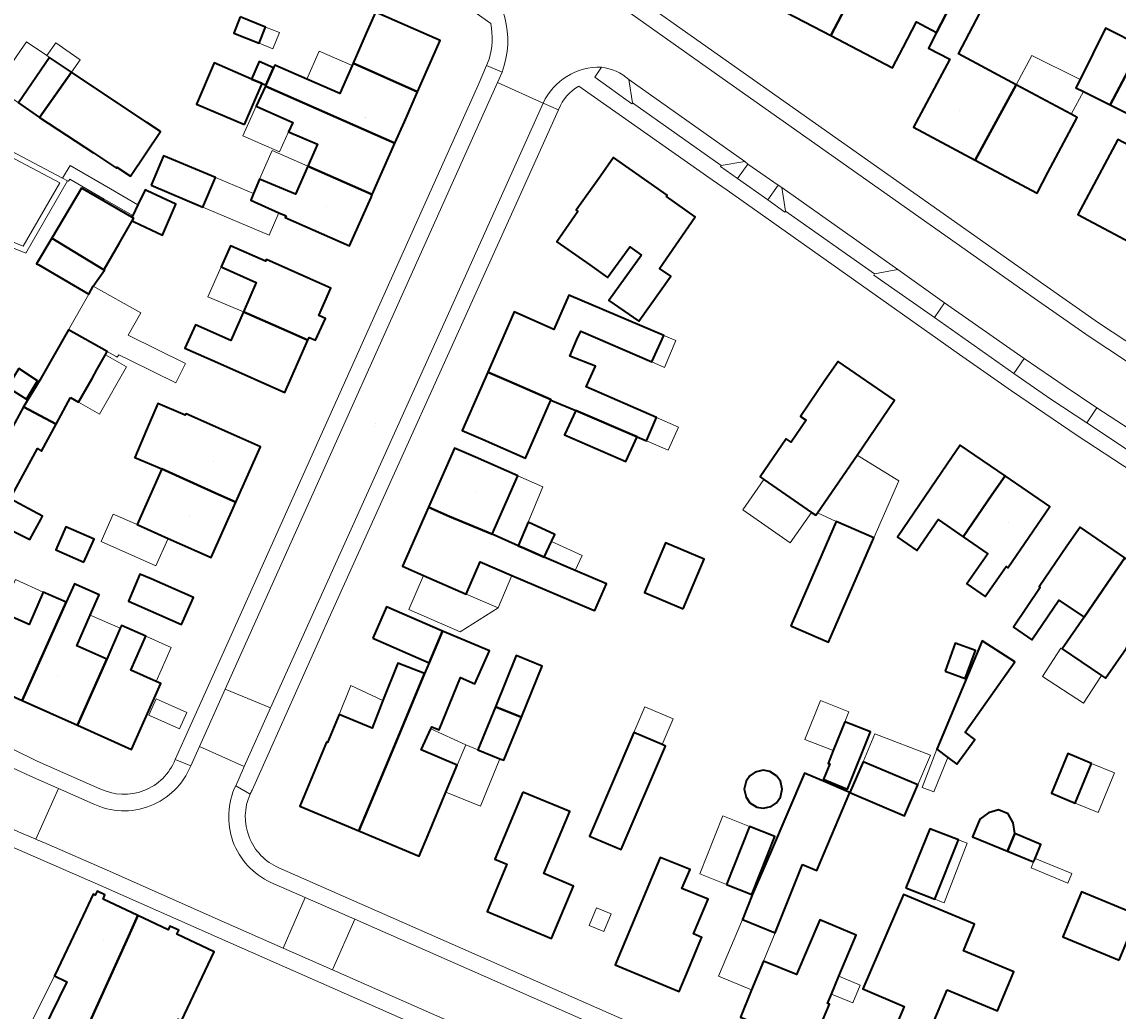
# Model space of a CAD drawing. Header units: metres. Extents: x 200176 to 205485, y 394066 to 399855.
# Tile 111 of 230: x 203651 to 203769, y 396590 to 396697. Entities that reach past the tile are written whole.
import ezdxf
from ezdxf.enums import TextEntityAlignment as Align

# ---------------------------------------------------------------- set-up
doc = ezdxf.new("R2010")
doc.units = ezdxf.units.M
for name, color, linetype, lineweight in [('B-WE-GR-BEPLANTING_CULTUUR_HEESTERS-GV', 90, 'Continuous', 18), ('B-WE-OG-BEBOUWING-GV', 7, 'Continuous', 35), ('B-WE-OG-BEBOUWING-T18', 10, 'Continuous', 18), ('B-WE-OG-BEBOUWING_BASSIN-GV', 7, 'Continuous', 35), ('B-WE-OG-BEBOUWING_LUIFEL-GV', 7, 'Continuous', 18), ('B-WE-OG-TERREIN_ERF-GV', 7, 'Continuous', 18), ('B-WE-OG-TOPOGRAFIE-T18', 10, 'Continuous', 18), ('B-WE-VH-VERHARDING_ASFALT-GV', 252, 'Continuous', 18), ('B-WE-VH-VERHARDING_BETONSTRAATSTEEN-GV', 252, 'Continuous', 18), ('B-WE-VH-VERHARDING_STRAATBAKSTEEN-GV', 252, 'Continuous', 18), ('B-WE-VH-VERHARDING_TEGEL-GV', 252, 'Continuous', 18)]:
    doc.layers.add(name, color=color, linetype=linetype, lineweight=lineweight)
doc.styles.add('NLCS-ISO-M20-T18', font='NLCS-ISO.ttf', dxfattribs={"height": 0.036})

msp = doc.modelspace()

# ---------------------------------------------------------------- linework, layer by layer
at = {"layer": 'B-WE-GR-BEPLANTING_CULTUUR_HEESTERS-GV', "flags": 128}
for points in [[(203713.382, 396692.177), (203712.654, 396691.087), (203716.663, 396688.191), (203716.738, 396688.312)], [(203716.738, 396688.312), (203716.351, 396690.839)]]:
    msp.add_lwpolyline(points, dxfattribs=at)
at = {"layer": 'B-WE-GR-BEPLANTING_CULTUUR_HEESTERS-GV'}
msp.add_lwpolyline([(203716.351, 396690.839, 0.1427991), (203713.382, 396692.177)], format="xyb", dxfattribs=at)
at = {"layer": 'B-WE-GR-BEPLANTING_CULTUUR_HEESTERS-GV', "flags": 128}
for points in [[(203728.106, 396680.11), (203729.233, 396681.659), (203728.93, 396681.935), (203726.333, 396681.512), (203726.287, 396681.406)], [(203732.54, 396679.367), (203731.424, 396677.777), (203733.255, 396676.46), (203733.318, 396676.579), (203732.906, 396679.13)], [(203749.462, 396665.059), (203750.556, 396666.632), (203745.487, 396670.254), (203742.953, 396669.781), (203742.877, 396669.64)], [(203758.041, 396658.972), (203762.077, 396656.198), (203765.96, 396653.624), (203767.036, 396655.256), (203763.608, 396657.568), (203759.184, 396660.609)]]:
    msp.add_lwpolyline(points, close=True, dxfattribs=at)
at = {"layer": 'B-WE-OG-BEBOUWING-GV', "flags": 128}
for points in [[(203738.217, 396695.585), (203739.394, 396697.792), (203742.594, 396703.794), (203737.169, 396706.633), (203742.387, 396716.565), (203738.933, 396718.346), (203735.255, 396711.38), (203735.179, 396711.421), (203732.145, 396705.786), (203734.349, 396704.599), (203731.477, 396699.114)], [(203755.11, 396706.311), (203752.176, 396700.751), (203749.688, 396695.924), (203748.806, 396694.246), (203751.109, 396693.02), (203747.19, 396685.65), (203753.87, 396682.098), (203755.061, 396684.296), (203758.297, 396690.265), (203752.074, 396693.597), (203756.334, 396701.772), (203759.602, 396700.017), (203761.221, 396703.037)], [(203739.394, 396697.792), (203738.217, 396695.585), (203744.902, 396692.086), (203746.061, 396694.3), (203747.511, 396697.069), (203749.688, 396695.924), (203752.176, 396700.751), (203749.319, 396702.316), (203748.45, 396700.729), (203742.594, 396703.794)], [(203674.243, 396697.617), (203673.541, 396695.862), (203676.289, 396694.762), (203676.992, 396696.517)], [(203686.476, 396692.585), (203693.47, 396689.5), (203695.925, 396695.068), (203688.917, 396698.145), (203687.912, 396695.856)], [(203768.488, 396688.077), (203771.852, 396694.462), (203768.002, 396696.379), (203765.233, 396690.819), (203764.786, 396689.921), (203765.59, 396689.52)], [(203768.488, 396688.077), (203772.053, 396686.302), (203775.269, 396692.76), (203771.852, 396694.462)], [(203652.503, 396686.73), (203655.972, 396691.636), (203653.6, 396693.224), (203650.222, 396688.321)], [(203677.871, 396692.096), (203676.285, 396692.775), (203675.474, 396690.883), (203676.624, 396690.391), (203677.019, 396690.222)], [(203658.342, 396682.87), (203660.833, 396681.221), (203660.902, 396681.325), (203662.361, 396680.347), (203665.602, 396685.188), (203664.117, 396686.183), (203655.972, 396691.636), (203652.503, 396686.73)], [(203693.47, 396689.5), (203686.476, 396692.585), (203686.37, 396692.345), (203685.04, 396689.315), (203681.471, 396690.877), (203678.006, 396692.393), (203677.871, 396692.096), (203677.019, 396690.222), (203676.975, 396690.124), (203691.015, 396683.933), (203692.029, 396686.233)], [(203753.87, 396682.098), (203760.576, 396678.532), (203761.75, 396680.739), (203764.928, 396686.715), (203764.275, 396687.065), (203758.297, 396690.265), (203755.061, 396684.296)], [(203688.559, 396678.365), (203691.015, 396683.933), (203676.975, 396690.124), (203675.992, 396687.96), (203679.947, 396686.162), (203679.496, 396685.166), (203682.637, 396683.842), (203681.583, 396681.442)], [(203772.942, 396674.793), (203776.14, 396680.743), (203775.978, 396680.828), (203769.331, 396684.336), (203764.997, 396676.188), (203771.759, 396672.591)], [(203664.587, 396679.38), (203670.212, 396677.009), (203671.561, 396680.206), (203665.934, 396682.577)], [(203717.716, 396671.797), (203714.172, 396666.883), (203717.422, 396664.64), (203720.911, 396669.518), (203719.677, 396670.357), (203723.549, 396675.952), (203720.423, 396678.166), (203720.509, 396678.289), (203714.703, 396682.368), (203713.268, 396680.346), (203710.659, 396676.67), (203710.838, 396676.542), (203708.546, 396673.252), (203712.116, 396670.765), (203714.045, 396669.369), (203716.459, 396672.706)], [(203679.217, 396676.052), (203679.136, 396675.869), (203686.104, 396672.797), (203688.419, 396678.048), (203688.559, 396678.365), (203681.583, 396681.442), (203680.25, 396678.406), (203676.356, 396680.047), (203675.69, 396678.466), (203675.384, 396677.741), (203678.45, 396676.39)], [(203662.524, 396675.922), (203657.215, 396678.973), (203657.063, 396679.059), (203653.839, 396673.638), (203659.476, 396670.205), (203659.54, 396670.317), (203661.123, 396673.071), (203662.535, 396675.527), (203662.703, 396675.819)], [(203662.535, 396675.527), (203662.758, 396675.423), (203665.844, 396673.98), (203667.27, 396677.311), (203664.185, 396678.754), (203663.953, 396678.862), (203663.168, 396677.248), (203662.612, 396676.103), (203662.524, 396675.922), (203662.703, 396675.819)], [(203658.333, 396668.448), (203659.555, 396670.156), (203659.476, 396670.205), (203653.839, 396673.638), (203652.194, 396670.874), (203652.428, 396670.737), (203657.844, 396667.581)], [(203681.795, 396669.23), (203677.081, 396671.316), (203676.998, 396671.136), (203673.201, 396672.814), (203672.179, 396670.518), (203675.984, 396668.825), (203674.593, 396665.668), (203679.298, 396663.586), (203681.584, 396662.575), (203681.723, 396662.889), (203682.422, 396662.58), (203683.471, 396664.951), (203682.772, 396665.26), (203684.081, 396668.219)], [(203703.352, 396658.144), (203707.915, 396656.165), (203707.885, 396656.095), (203710.602, 396654.978), (203717.26, 396652.112), (203718.261, 396651.682), (203719.342, 396654.192), (203711.711, 396657.525), (203712.723, 396659.766), (203709.95, 396660.855), (203710.731, 396662.656), (203711.133, 396663.551), (203718.844, 396660.223), (203720.134, 396663.101), (203709.839, 396667.461), (203708.237, 396663.75), (203703.913, 396665.646), (203701.059, 396659.138)], [(203672.106, 396660.02), (203679.087, 396656.931), (203681.584, 396662.575), (203679.298, 396663.586), (203674.593, 396665.668), (203673.218, 396662.545), (203669.39, 396664.248), (203668.265, 396661.719)], [(203655.87, 396656.364), (203656.744, 396655.868), (203658.205, 396658.443), (203658.767, 396659.433), (203659.773, 396661.205), (203659.851, 396661.343), (203655.665, 396663.716), (203652.559, 396658.244), (203650.781, 396655.378), (203654.295, 396653.47)], [(203650.257, 396659.502), (203649.044, 396657.51), (203651.093, 396656.184), (203652.307, 396658.177)], [(203737.597, 396658.213), (203734.935, 396654.322), (203735.558, 396653.901), (203733.947, 396651.524), (203733.406, 396651.888), (203730.574, 396647.788), (203730.989, 396647.5), (203736.142, 396643.929), (203736.606, 396643.608), (203736.784, 396643.868), (203741.073, 396650.137), (203745.14, 396656.081), (203739.009, 396660.276)], [(203700.576, 396651.813), (203705.157, 396649.804), (203707.885, 396656.095), (203707.915, 396656.165), (203703.352, 396658.144), (203701.059, 396659.138), (203698.286, 396652.817)], [(203654.295, 396653.47), (203650.781, 396655.378), (203649.369, 396652.778), (203649.293, 396652.819), (203649.205, 396652.635), (203647.737, 396650.208), (203646.021, 396647.368), (203645.733, 396646.893), (203648.683, 396645.288), (203649.183, 396645.077), (203649.344, 396645.377), (203652.28, 396650.835), (203652.715, 396650.568)], [(203665.742, 396648.645), (203671.498, 396646.048), (203673.777, 396645.019), (203676.448, 396651.017), (203674.164, 396652.034), (203668.377, 396654.612), (203668.304, 396654.446), (203665.313, 396655.707), (203664.112, 396652.858), (203662.85, 396649.864)], [(203717.26, 396652.112), (203710.602, 396654.978), (203709.362, 396652.323), (203716.036, 396649.456)], [(203757.1, 396647.885), (203752.253, 396651.2), (203750.842, 396649.137), (203745.453, 396641.258), (203747.542, 396639.811), (203749.858, 396643.155), (203752.549, 396641.295), (203755.679, 396645.827)], [(203699.736, 396649.898), (203697.445, 396650.902), (203694.634, 396644.487), (203696.931, 396643.498), (203701.555, 396641.558), (203704.316, 396647.892)], [(203671.498, 396646.048), (203665.742, 396648.645), (203663.072, 396642.599), (203666.427, 396641.105), (203671.105, 396639.021), (203673.777, 396645.019)], [(203757.1, 396647.885), (203755.679, 396645.827), (203752.549, 396641.295), (203755.237, 396639.437), (203752.978, 396636.174), (203754.964, 396634.798), (203757.223, 396638.062), (203757.414, 396637.929), (203761.953, 396644.565)], [(203648.683, 396645.288), (203645.733, 396646.893), (203642.54, 396641.053), (203645.569, 396639.406), (203647.492, 396642.943), (203651.451, 396640.989), (203652.636, 396643.168), (203652.824, 396643.508), (203649.344, 396645.377), (203649.183, 396645.077)], [(203701.555, 396641.558), (203696.931, 396643.498), (203694.634, 396644.487), (203691.828, 396638.082), (203694.117, 396637.079), (203698.723, 396635.061), (203700.245, 396638.552), (203703.688, 396637.091), (203712.526, 396633.339), (203712.667, 396633.279), (203713.913, 396636.2), (203710.552, 396637.633), (203707.191, 396639.08), (203704.958, 396640.042), (203704.373, 396640.294)], [(203705.454, 396642.883), (203704.373, 396640.294), (203704.958, 396640.042), (203707.191, 396639.08), (203707.973, 396640.785), (203708.319, 396641.54)], [(203733.901, 396631.618), (203737.971, 396629.846), (203742.896, 396641.156), (203738.826, 396642.928)], [(203657.326, 396638.535), (203658.421, 396641.009), (203655.375, 396642.357), (203654.28, 396639.883)], [(203770.064, 396638.984), (203765.224, 396642.309), (203763.808, 396640.248), (203760.797, 396635.865), (203760.924, 396635.78), (203758.01, 396631.495), (203760.018, 396630.125), (203762.934, 396634.413), (203765.659, 396632.556), (203768.651, 396636.922)], [(203722.252, 396633.484), (203724.518, 396638.859), (203720.318, 396640.628), (203718.053, 396635.253)], [(203770.064, 396638.984), (203768.651, 396636.922), (203765.659, 396632.556), (203763.308, 396629.125), (203767.558, 396626.247), (203767.996, 396625.948), (203770.209, 396629.193), (203770.319, 396629.354), (203770.494, 396629.235), (203774.906, 396635.658)], [(203664.6, 396636.717), (203663.393, 396637.248), (203662.152, 396634.312), (203663.317, 396633.799), (203667.894, 396631.786), (203669.177, 396634.704)], [(203656.633, 396620.852), (203657.64, 396623.14), (203659.792, 396628.032), (203656.554, 396629.463), (203658.012, 396632.798), (203658.976, 396635.003), (203656.517, 396636.092), (203656.289, 396636.193), (203655.405, 396634.196), (203650.643, 396623.526)], [(203646.174, 396628.258), (203645.143, 396625.981), (203650.643, 396623.526), (203655.405, 396634.196), (203652.912, 396635.288), (203651.386, 396631.789), (203648.372, 396633.114)], [(203688.604, 396630.303), (203694.723, 396627.631), (203696.158, 396631.055), (203690.084, 396633.684)], [(203657.64, 396623.14), (203656.633, 396620.852), (203662.479, 396618.243), (203663.498, 396620.525), (203665.662, 396625.374), (203665.158, 396625.599), (203662.384, 396626.837), (203664.022, 396630.508), (203661.392, 396631.681), (203661.258, 396631.375), (203659.792, 396628.032)], [(203687.092, 396609.423), (203693.642, 396606.689), (203694.606, 396608.996), (203696.537, 396613.62), (203697.75, 396616.526), (203693.856, 396618.201), (203694.89, 396620.47), (203694.998, 396620.707), (203695.788, 396620.381), (203698.124, 396626.02), (203699.66, 396625.357), (203701.257, 396628.927), (203696.158, 396631.055), (203694.723, 396627.631), (203694.229, 396626.454), (203691.308, 396619.483), (203688.058, 396611.729)], [(203750.92, 396617.378), (203751.885, 396616.658), (203753.841, 396619.327), (203752.771, 396620.112), (203758.156, 396627.716), (203754.639, 396630.026), (203749.73, 396618.267)], [(203750.606, 396626.71), (203752.798, 396625.919), (203753.897, 396628.967), (203751.705, 396629.758)], [(203687.092, 396609.423), (203688.058, 396611.729), (203691.308, 396619.483), (203694.229, 396626.454), (203691.313, 396627.578), (203689.717, 396623.54), (203688.53, 396620.536), (203684.952, 396622.016), (203683.702, 396618.994), (203683.591, 396619.04), (203680.713, 396612.086)], [(203704.705, 396621.732), (203706.961, 396627.28), (203704.159, 396628.42), (203701.902, 396622.872)], [(203704.705, 396621.732), (203701.902, 396622.872), (203700.004, 396618.204), (203702.391, 396617.233), (203702.806, 396617.064)], [(203739.752, 396621.242), (203738.495, 396618.115), (203737.93, 396616.734), (203738.115, 396616.666), (203737.435, 396615.014), (203737.757, 396614.882), (203740.034, 396613.945), (203742.519, 396620.131)], [(203719.945, 396618.758), (203716.895, 396620.065), (203712.087, 396608.848), (203715.502, 396607.385), (203720.31, 396618.602)], [(203741.726, 396616.91), (203740.304, 396613.569), (203746.212, 396611.038), (203747.652, 396614.388)], [(203766.479, 396616.728), (203763.912, 396617.789), (203762.132, 396613.484), (203764.699, 396612.423)], [(203735.172, 396605.785), (203736.713, 396605.129), (203740.304, 396613.569), (203739.944, 396613.722), (203737.672, 396614.689), (203735.367, 396615.67), (203731.776, 396607.23), (203729.76, 396602.56), (203728.652, 396599.8), (203732.196, 396598.376)], [(203704.873, 396613.624), (203701.835, 396606.336), (203703.124, 396605.796), (203701, 396600.689), (203707.986, 396597.769), (203710.359, 396603.429), (203707.135, 396604.78), (203709.96, 396611.504)], [(203757.361, 396607.214), (203758.151, 396609.125), (203757.977, 396610.279), (203757.429, 396611.279), (203756.391, 396611.708), (203755.296, 396611.388), (203754.359, 396610.693), (203753.569, 396608.782)], [(203726.94, 396603.616), (203729.664, 396602.532), (203732.161, 396608.807), (203729.438, 396609.891)], [(203746.368, 396603.237), (203749.483, 396602.029), (203752.071, 396608.43), (203748.956, 396609.639)], [(203758.151, 396609.125), (203757.361, 396607.214), (203760.187, 396606.046), (203760.349, 396606.437), (203760.977, 396607.956)], [(203718.867, 396604.465), (203714.873, 396594.901), (203721.812, 396592.003), (203722.775, 396594.31), (203724.164, 396597.638), (203724.259, 396597.866), (203723.339, 396598.266), (203724.925, 396602.009), (203722.107, 396603.168), (203722.986, 396605.23), (203719.727, 396606.523)], [(203653.931, 396587.278), (203656.741, 396586.009), (203662.14, 396597.959), (203663.157, 396600.243), (203659.386, 396602.033), (203659.595, 396602.473), (203658.744, 396602.875), (203658.536, 396602.436), (203658.317, 396602.54), (203657.227, 396600.243), (203654.127, 396593.712), (203655.475, 396593.054), (203652.882, 396587.74), (203653.754, 396587.361)], [(203750.83, 396592.198), (203756.301, 396589.912), (203758.066, 396594.136), (203752.601, 396596.419), (203753.808, 396599.295), (203746.103, 396602.528), (203741.703, 396592.301), (203746.167, 396590.38), (203745.498, 396588.777), (203745.393, 396588.821), (203743.019, 396583.156), (203749.836, 396580.301), (203752.206, 396585.974), (203748.813, 396587.391)], [(203769.475, 396595.415), (203771.487, 396600.297), (203765.392, 396602.822), (203763.38, 396597.94)], [(203655.888, 396584.121), (203655.739, 396583.825), (203655.828, 396583.784), (203663.309, 396580.316), (203667.532, 396589.008), (203667.886, 396588.849), (203671.431, 396596.317), (203667.395, 396598.232), (203667.589, 396598.642), (203666.63, 396599.101), (203666.434, 396598.688), (203663.157, 396600.243), (203662.14, 396597.959), (203656.741, 396586.009)], [(203737.107, 396588.342), (203738.071, 396590.649), (203737.886, 396590.726), (203738.307, 396591.734), (203739.114, 396593.665), (203740.967, 396598.102), (203737.051, 396599.777), (203734.509, 396593.839), (203730.944, 396595.311), (203729.653, 396592.183), (203728.436, 396589.237), (203736.144, 396586.035)]]:
    msp.add_lwpolyline(points, close=True, dxfattribs=at)
at = {"layer": 'B-WE-OG-BEBOUWING_BASSIN-GV', "flags": 128}
for points in [[(203674.723, 396685.946), (203676.624, 396690.391), (203675.474, 396690.883), (203671.414, 396692.621), (203669.512, 396688.177)], [(203730.904, 396615.976), (203730.036, 396615.784), (203729.452, 396615.375), (203729.043, 396614.791), (203728.85, 396613.923), (203729.043, 396613.055), (203729.452, 396612.471), (203730.201, 396611.994), (203730.904, 396611.87), (203731.771, 396612.062), (203732.356, 396612.471), (203732.765, 396613.055), (203732.957, 396613.923), (203732.765, 396614.791), (203732.356, 396615.375), (203731.606, 396615.852)]]:
    msp.add_lwpolyline(points, close=True, dxfattribs=at)
at = {"layer": 'B-WE-OG-BEBOUWING_LUIFEL-GV', "flags": 128}
for points in [[(203676.289, 396694.762), (203677.797, 396694.159), (203678.499, 396695.914), (203676.992, 396696.517)], [(203647.741, 396690.051), (203650.222, 396688.321), (203653.6, 396693.224), (203653.302, 396693.424), (203651.087, 396694.907), (203650.448, 396693.98)], [(203653.302, 396693.424), (203653.6, 396693.224), (203655.972, 396691.636), (203656.905, 396692.955), (203654.282, 396694.81)], [(203685.04, 396689.315), (203686.37, 396692.345), (203682.803, 396693.911), (203681.471, 396690.877)], [(203765.233, 396690.819), (203759.991, 396693.43), (203758.297, 396690.265), (203764.275, 396687.065), (203765.59, 396689.52), (203764.786, 396689.921)], [(203675.992, 396687.96), (203674.518, 396684.718), (203678.489, 396682.993), (203679.496, 396685.166), (203679.947, 396686.162)], [(203676.356, 396680.047), (203680.25, 396678.406), (203681.583, 396681.442), (203677.71, 396683.15)], [(203678.45, 396676.39), (203675.384, 396677.741), (203675.69, 396678.466), (203671.561, 396680.206), (203670.212, 396677.009), (203677.388, 396673.981)], [(203675.984, 396668.825), (203672.179, 396670.518), (203670.735, 396667.272), (203674.593, 396665.668)], [(203657.844, 396667.581), (203655.665, 396663.716), (203659.851, 396661.343), (203660.811, 396660.806), (203660.928, 396660.74), (203661.084, 396661.015), (203662.374, 396660.378), (203667.283, 396657.956), (203668.321, 396660.06), (203662.12, 396663.12), (203663.486, 396665.542), (203658.333, 396668.448)], [(203720.134, 396663.101), (203718.844, 396660.223), (203720.222, 396659.628), (203721.456, 396662.541)], [(203656.744, 396655.868), (203659.013, 396654.58), (203661.919, 396659.701), (203659.65, 396660.989)], [(203719.342, 396654.192), (203718.261, 396651.682), (203720.598, 396650.676), (203721.718, 396653.154)], [(203738.826, 396642.928), (203742.896, 396641.156), (203745.594, 396647.354), (203741.073, 396650.137), (203736.784, 396643.868)], [(203705.454, 396642.883), (203707.047, 396646.696), (203704.316, 396647.892), (203701.555, 396641.558), (203704.373, 396640.294)], [(203736.142, 396643.929), (203730.989, 396647.5), (203728.69, 396644.196), (203733.836, 396640.615)], [(203666.427, 396641.105), (203663.072, 396642.599), (203660.499, 396643.745), (203659.182, 396640.787), (203665.11, 396638.147)], [(203707.191, 396639.08), (203710.552, 396637.633), (203711.279, 396639.269), (203707.973, 396640.785)], [(203703.688, 396637.091), (203700.245, 396638.552), (203698.723, 396635.061), (203702.2, 396633.585)], [(203694.117, 396637.079), (203692.514, 396633.419), (203698.077, 396630.982), (203702.2, 396633.585), (203698.723, 396635.061)], [(203648.372, 396633.114), (203651.386, 396631.789), (203652.912, 396635.288), (203649.914, 396636.648)], [(203656.554, 396629.463), (203659.792, 396628.032), (203661.258, 396631.375), (203658.012, 396632.798)], [(203665.158, 396625.599), (203666.772, 396629.282), (203664.022, 396630.508), (203662.384, 396626.837)], [(203761.157, 396626.135), (203765.61, 396623.245), (203767.558, 396626.247), (203763.308, 396629.125), (203763.162, 396629.224)], [(203688.53, 396620.536), (203689.717, 396623.54), (203686.25, 396625.153), (203684.952, 396622.016)], [(203667.686, 396620.455), (203668.485, 396622.245), (203665.152, 396623.732), (203664.353, 396621.942)], [(203716.895, 396620.065), (203719.945, 396618.758), (203721.14, 396621.547), (203718.09, 396622.854)], [(203739.752, 396621.242), (203740.187, 396622.324), (203737.119, 396623.556), (203735.412, 396619.306), (203738.303, 396618.189), (203738.495, 396618.115)], [(203697.75, 396616.526), (203698.676, 396618.744), (203694.89, 396620.47), (203693.856, 396618.201)], [(203747.652, 396614.388), (203749.034, 396617.602), (203743.012, 396619.933), (203741.726, 396616.91)], [(203698.676, 396618.744), (203697.75, 396616.526), (203696.537, 396613.62), (203700.278, 396612.085), (203702.391, 396617.233), (203700.004, 396618.204)], [(203748.121, 396614.124), (203749.382, 396613.65), (203750.92, 396617.378), (203749.73, 396618.267)], [(203766.479, 396616.728), (203764.699, 396612.423), (203767.174, 396611.4), (203768.954, 396615.705)], [(203726.94, 396603.616), (203729.438, 396609.891), (203726.549, 396611.041), (203724.051, 396604.766)], [(203752.071, 396608.43), (203749.483, 396602.029), (203750.507, 396601.632), (203753.004, 396608.068)], [(203760.349, 396606.437), (203760.187, 396606.046), (203759.92, 396605.399), (203763.898, 396603.754), (203764.327, 396604.792)], [(203713.627, 396598.498), (203714.431, 396600.422), (203712.85, 396601.082), (203712.047, 396599.157)], [(203732.196, 396598.376), (203728.652, 396599.8), (203726.074, 396593.657), (203729.653, 396592.183), (203730.944, 396595.311)], [(203654.127, 396593.712), (203651.51, 396588.41), (203652.882, 396587.74), (203655.475, 396593.054)], [(203738.307, 396591.734), (203740.617, 396590.769), (203741.423, 396592.7), (203739.114, 396593.665)]]:
    msp.add_lwpolyline(points, close=True, dxfattribs=at)
at = {"layer": 'B-WE-OG-TERREIN_ERF-GV', "flags": 128}
for points in [[(203701.416, 396696.883), (203684.909, 396708.581)], [(203708.049, 396706.206), (203728.105, 396692.009), (203761.318, 396668.603), (203767.24, 396664.478), (203773.249, 396660.479)], [(203756.334, 396701.772), (203752.074, 396693.597), (203758.297, 396690.265), (203764.275, 396687.065), (203764.928, 396686.715), (203761.75, 396680.739), (203760.576, 396678.532), (203753.87, 396682.098), (203747.19, 396685.65), (203751.109, 396693.02), (203748.806, 396694.246), (203749.688, 396695.924), (203747.511, 396697.069), (203746.061, 396694.3), (203744.902, 396692.086), (203738.217, 396695.585), (203731.477, 396699.114)], [(203667.213, 396617.14), (203668.187, 396619.308), (203672.798, 396629.581), (203700.012, 396690.211), (203700.931, 396692.354), (203701.217, 396693.02)], [(203635.334, 396690.555), (203655.015, 396680.151), (203655.814, 396681.527), (203660.183, 396678.973), (203663.168, 396677.248), (203663.953, 396678.862), (203664.185, 396678.754), (203667.27, 396677.311), (203665.844, 396673.98), (203662.758, 396675.423), (203662.535, 396675.527), (203661.123, 396673.071), (203659.54, 396670.317), (203659.476, 396670.205), (203659.555, 396670.156), (203658.333, 396668.448), (203657.844, 396667.581), (203652.428, 396670.737), (203652.194, 396670.874), (203653.839, 396673.638), (203657.063, 396679.059), (203657.215, 396678.973), (203662.524, 396675.922), (203662.612, 396676.103), (203659.527, 396677.85), (203655.796, 396680.042), (203655.642, 396679.819), (203655.553, 396679.866), (203651.014, 396672.018), (203636.249, 396677.979)], [(203727.003, 396678.824), (203725.378, 396679.972), (203710.946, 396690.124)], [(203708.754, 396687.618), (203708.719, 396687.54), (203703.812, 396676.643), (203683.864, 396632.415), (203676.629, 396616.255), (203675.548, 396613.839)], [(203770.779, 396648.442), (203765.03, 396652.193), (203757.794, 396657.112), (203752.166, 396661.043), (203739.199, 396670.209), (203727.003, 396678.824)], [(203649.369, 396652.778), (203650.781, 396655.378), (203652.559, 396658.244), (203655.665, 396663.716), (203659.851, 396661.343), (203659.773, 396661.205), (203658.767, 396659.433), (203658.205, 396658.443), (203656.744, 396655.868), (203655.87, 396656.364), (203654.295, 396653.47), (203652.715, 396650.568), (203652.28, 396650.835), (203649.344, 396645.377), (203652.824, 396643.508), (203652.636, 396643.168), (203651.451, 396640.989), (203647.492, 396642.943)], [(203620.869, 396640.1), (203623.779, 396636.895), (203626.889, 396633.885), (203629.516, 396631.578), (203632.234, 396629.38), (203638.084, 396625.034), (203642.307, 396622.265), (203646.674, 396619.729), (203652.261, 396616.977), (203659.052, 396613.988)], [(203648.372, 396633.114), (203651.386, 396631.789), (203652.912, 396635.288), (203655.405, 396634.196), (203656.289, 396636.193), (203656.517, 396636.092), (203658.976, 396635.003), (203658.012, 396632.798), (203656.554, 396629.463), (203659.792, 396628.032), (203661.258, 396631.375), (203661.392, 396631.681), (203664.022, 396630.508), (203662.384, 396626.837), (203665.158, 396625.599), (203665.662, 396625.374), (203663.498, 396620.525), (203662.479, 396618.243), (203656.633, 396620.852), (203650.643, 396623.526), (203645.143, 396625.981)], [(203715.748, 396578.503), (203672.021, 396597.774), (203659.116, 396603.504), (203648.921, 396607.937)], [(203678.434, 396605.422), (203726.513, 396584.249), (203750.317, 396573.739), (203754.352, 396571.957), (203764.745, 396567.368), (203780.877, 396560.293), (203787, 396557.654), (203803.804, 396550.545), (203870.125, 396522.732), (203881.466, 396517.98), (203888.607, 396514.961)]]:
    msp.add_lwpolyline(points, dxfattribs=at)
for points in [[(203679.136, 396675.869), (203679.217, 396676.052), (203678.45, 396676.39), (203675.384, 396677.741), (203675.69, 396678.466), (203676.356, 396680.047), (203680.25, 396678.406), (203681.583, 396681.442), (203682.637, 396683.842), (203679.496, 396685.166), (203679.947, 396686.162), (203675.992, 396687.96), (203676.975, 396690.124), (203677.019, 396690.222), (203676.624, 396690.391), (203674.723, 396685.946), (203669.512, 396688.177), (203671.414, 396692.621), (203675.474, 396690.883), (203676.285, 396692.775), (203677.871, 396692.096), (203678.006, 396692.393), (203681.471, 396690.877), (203685.04, 396689.315), (203686.37, 396692.345), (203686.476, 396692.585), (203687.912, 396695.856), (203688.917, 396698.145), (203695.925, 396695.068), (203693.47, 396689.5), (203692.029, 396686.233), (203691.015, 396683.933), (203688.559, 396678.365), (203688.419, 396678.048), (203686.104, 396672.797)], [(203676.289, 396694.762), (203673.541, 396695.862), (203674.243, 396697.617), (203676.992, 396696.517)], [(203775.269, 396692.76), (203772.053, 396686.302), (203768.488, 396688.077), (203765.59, 396689.52), (203764.786, 396689.921), (203765.233, 396690.819), (203768.002, 396696.379), (203771.852, 396694.462)], [(203660.833, 396681.221), (203658.342, 396682.87), (203652.503, 396686.73), (203650.222, 396688.321), (203653.6, 396693.224), (203655.972, 396691.636), (203664.117, 396686.183), (203665.602, 396685.188), (203662.361, 396680.347), (203660.902, 396681.325)], [(203779.544, 396671.281), (203778.37, 396669.074), (203771.759, 396672.591), (203764.997, 396676.188), (203769.331, 396684.336), (203775.978, 396680.828), (203776.14, 396680.743), (203782.414, 396677.432), (203782.728, 396677.266)], [(203664.587, 396679.38), (203665.934, 396682.577), (203671.561, 396680.206), (203670.212, 396677.009)], [(203720.423, 396678.166), (203723.549, 396675.952), (203719.677, 396670.357), (203720.911, 396669.518), (203717.422, 396664.64), (203714.172, 396666.883), (203717.716, 396671.797), (203716.459, 396672.706), (203714.045, 396669.369), (203712.116, 396670.765), (203708.546, 396673.252), (203710.838, 396676.542), (203710.659, 396676.67), (203713.268, 396680.346), (203714.703, 396682.368), (203720.509, 396678.289)], [(203681.584, 396662.575), (203679.087, 396656.931), (203672.106, 396660.02), (203668.265, 396661.719), (203669.39, 396664.248), (203673.218, 396662.545), (203674.593, 396665.668), (203675.984, 396668.825), (203672.179, 396670.518), (203673.201, 396672.814), (203676.998, 396671.136), (203677.081, 396671.316), (203681.795, 396669.23), (203684.081, 396668.219), (203682.772, 396665.26), (203683.471, 396664.951), (203682.422, 396662.58), (203681.723, 396662.889)], [(203705.157, 396649.804), (203700.576, 396651.813), (203698.286, 396652.817), (203701.059, 396659.138), (203703.913, 396665.646), (203708.237, 396663.75), (203709.839, 396667.461), (203720.134, 396663.101), (203718.844, 396660.223), (203711.133, 396663.551), (203710.731, 396662.656), (203709.95, 396660.855), (203712.723, 396659.766), (203711.711, 396657.525), (203719.342, 396654.192), (203718.261, 396651.682), (203717.26, 396652.112), (203716.036, 396649.456), (203709.362, 396652.323), (203710.602, 396654.978), (203707.885, 396656.095)], [(203650.257, 396659.502), (203652.307, 396658.177), (203651.093, 396656.184), (203649.044, 396657.51)], [(203734.935, 396654.322), (203737.597, 396658.213), (203739.009, 396660.276), (203745.14, 396656.081), (203741.073, 396650.137), (203736.784, 396643.868), (203736.606, 396643.608), (203736.142, 396643.929), (203730.989, 396647.5), (203730.574, 396647.788), (203733.406, 396651.888), (203733.947, 396651.524), (203735.558, 396653.901)], [(203668.377, 396654.612), (203674.164, 396652.034), (203676.448, 396651.017), (203673.777, 396645.019), (203671.105, 396639.021), (203666.427, 396641.105), (203663.072, 396642.599), (203665.742, 396648.645), (203662.85, 396649.864), (203664.112, 396652.858), (203665.313, 396655.707), (203668.304, 396654.446)], [(203750.842, 396649.137), (203752.253, 396651.2), (203757.1, 396647.885), (203761.953, 396644.565), (203757.414, 396637.929), (203757.223, 396638.062), (203754.964, 396634.798), (203752.978, 396636.174), (203755.237, 396639.437), (203752.549, 396641.295), (203749.858, 396643.155), (203747.542, 396639.811), (203745.453, 396641.258)], [(203694.634, 396644.487), (203697.445, 396650.902), (203699.736, 396649.898), (203704.316, 396647.892), (203701.555, 396641.558), (203704.373, 396640.294), (203705.454, 396642.883), (203708.319, 396641.54), (203707.973, 396640.785), (203707.191, 396639.08), (203710.552, 396637.633), (203713.913, 396636.2), (203712.667, 396633.279), (203712.526, 396633.339), (203703.688, 396637.091), (203700.245, 396638.552), (203698.723, 396635.061), (203694.117, 396637.079), (203691.828, 396638.082)], [(203742.896, 396641.156), (203737.971, 396629.846), (203733.901, 396631.618), (203738.826, 396642.928)], [(203657.326, 396638.535), (203654.28, 396639.883), (203655.375, 396642.357), (203658.421, 396641.009)], [(203763.808, 396640.248), (203765.224, 396642.309), (203770.064, 396638.984), (203774.906, 396635.658), (203770.494, 396629.235), (203770.319, 396629.354), (203770.209, 396629.193), (203767.996, 396625.948), (203767.558, 396626.247), (203763.308, 396629.125), (203765.659, 396632.556), (203762.934, 396634.413), (203760.018, 396630.125), (203758.01, 396631.495), (203760.924, 396635.78), (203760.797, 396635.865)], [(203722.252, 396633.484), (203718.053, 396635.253), (203720.318, 396640.628), (203724.518, 396638.859)], [(203663.317, 396633.799), (203662.152, 396634.312), (203663.393, 396637.248), (203664.6, 396636.717), (203669.177, 396634.704), (203667.894, 396631.786)], [(203694.606, 396608.996), (203693.642, 396606.689), (203687.092, 396609.423), (203680.713, 396612.086), (203683.591, 396619.04), (203683.702, 396618.994), (203684.952, 396622.016), (203688.53, 396620.536), (203689.717, 396623.54), (203691.313, 396627.578), (203694.229, 396626.454), (203694.723, 396627.631), (203688.604, 396630.303), (203690.084, 396633.684), (203696.158, 396631.055), (203701.257, 396628.927), (203699.66, 396625.357), (203698.124, 396626.02), (203695.788, 396620.381), (203694.998, 396620.707), (203694.89, 396620.47), (203693.856, 396618.201), (203697.75, 396616.526), (203696.537, 396613.62)], [(203751.885, 396616.658), (203750.92, 396617.378), (203749.73, 396618.267), (203754.639, 396630.026), (203758.156, 396627.716), (203752.771, 396620.112), (203753.841, 396619.327)], [(203750.606, 396626.71), (203751.705, 396629.758), (203753.897, 396628.967), (203752.798, 396625.919)], [(203701.902, 396622.872), (203704.159, 396628.42), (203706.961, 396627.28), (203704.705, 396621.732), (203702.806, 396617.064), (203702.391, 396617.233), (203700.004, 396618.204)], [(203738.495, 396618.115), (203739.752, 396621.242), (203742.519, 396620.131), (203740.034, 396613.945), (203737.757, 396614.882), (203737.435, 396615.014), (203738.115, 396616.666), (203737.93, 396616.734)], [(203716.895, 396620.065), (203719.945, 396618.758), (203720.31, 396618.602), (203715.502, 396607.385), (203712.087, 396608.848)], [(203740.304, 396613.569), (203741.726, 396616.91), (203747.652, 396614.388), (203746.212, 396611.038)], [(203762.132, 396613.484), (203763.912, 396617.789), (203766.479, 396616.728), (203764.699, 396612.423)], [(203728.652, 396599.8), (203729.76, 396602.56), (203731.776, 396607.23), (203735.367, 396615.67), (203737.672, 396614.689), (203739.944, 396613.722), (203740.304, 396613.569), (203736.713, 396605.129), (203735.172, 396605.785), (203732.196, 396598.376)], [(203730.904, 396615.976), (203731.606, 396615.852), (203732.356, 396615.375), (203732.765, 396614.791), (203732.957, 396613.923), (203732.765, 396613.055), (203732.356, 396612.471), (203731.771, 396612.062), (203730.904, 396611.87), (203730.201, 396611.994), (203729.452, 396612.471), (203729.043, 396613.055), (203728.85, 396613.923), (203729.043, 396614.791), (203729.452, 396615.375), (203730.036, 396615.784)], [(203704.873, 396613.624), (203709.96, 396611.504), (203707.135, 396604.78), (203710.359, 396603.429), (203707.986, 396597.769), (203701, 396600.689), (203703.124, 396605.796), (203701.835, 396606.336)], [(203757.361, 396607.214), (203753.569, 396608.782), (203754.359, 396610.693), (203755.296, 396611.388), (203756.391, 396611.708), (203757.429, 396611.279), (203757.977, 396610.279), (203758.151, 396609.125), (203760.977, 396607.956), (203760.349, 396606.437), (203760.187, 396606.046)], [(203729.438, 396609.891), (203732.161, 396608.807), (203729.664, 396602.532), (203726.94, 396603.616)], [(203749.483, 396602.029), (203746.368, 396603.237), (203748.956, 396609.639), (203752.071, 396608.43)], [(203722.775, 396594.31), (203721.812, 396592.003), (203714.873, 396594.901), (203718.867, 396604.465), (203719.727, 396606.523), (203722.986, 396605.23), (203722.107, 396603.168), (203724.925, 396602.009), (203723.339, 396598.266), (203724.259, 396597.866), (203724.164, 396597.638)], [(203655.828, 396583.784), (203655.739, 396583.825), (203655.888, 396584.121), (203656.741, 396586.009), (203653.931, 396587.278), (203653.754, 396587.361), (203652.882, 396587.74), (203655.475, 396593.054), (203654.127, 396593.712), (203657.227, 396600.243), (203658.317, 396602.54), (203658.536, 396602.436), (203658.744, 396602.875), (203659.595, 396602.473), (203659.386, 396602.033), (203663.157, 396600.243), (203666.434, 396598.688), (203666.63, 396599.101), (203667.589, 396598.642), (203667.395, 396598.232), (203671.431, 396596.317), (203667.886, 396588.849), (203667.532, 396589.008), (203663.309, 396580.316)], [(203741.703, 396592.301), (203746.103, 396602.528), (203753.808, 396599.295), (203752.601, 396596.419), (203758.066, 396594.136), (203756.301, 396589.912), (203750.83, 396592.198), (203748.813, 396587.391), (203752.206, 396585.974), (203749.836, 396580.301), (203743.019, 396583.156), (203745.393, 396588.821), (203745.498, 396588.777), (203746.167, 396590.38)], [(203769.475, 396595.415), (203763.38, 396597.94), (203765.392, 396602.822), (203771.487, 396600.297)], [(203738.071, 396590.649), (203737.107, 396588.342), (203736.144, 396586.035), (203728.436, 396589.237), (203729.653, 396592.183), (203730.944, 396595.311), (203734.509, 396593.839), (203737.051, 396599.777), (203740.967, 396598.102), (203739.114, 396593.665), (203738.307, 396591.734), (203737.886, 396590.726)]]:
    msp.add_lwpolyline(points, close=True, dxfattribs=at)
at = {"layer": 'B-WE-OG-TERREIN_ERF-GV'}
for points in [[(203701.217, 396693.02, 0.1094899), (203701.416, 396696.883)], [(203710.946, 396690.124, 0.1694168), (203708.754, 396687.618)], [(203659.052, 396613.988, 0.4362223), (203667.213, 396617.14)], [(203675.324, 396613.39, 0.4185864), (203678.434, 396605.422)], [(203675.548, 396613.839, 0.0205134), (203675.324, 396613.39)]]:
    msp.add_lwpolyline(points, format="xyb", dxfattribs=at)
at = {"layer": 'B-WE-VH-VERHARDING_ASFALT-GV', "flags": 128}
for points in [[(203909.02, 396587.088), (203902.035, 396590.714), (203838.938, 396622.624), (203837.401, 396623.401), (203830.932, 396626.673), (203829.365, 396627.466), (203806.827, 396638.911), (203801.923, 396641.481), (203794.184, 396645.718), (203789.807, 396648.208), (203783.544, 396651.908), (203777.349, 396655.721), (203772.267, 396658.97), (203766.227, 396662.99), (203760.273, 396667.137), (203727.079, 396690.554), (203691.91, 396715.463)], [(203702.614, 396691.632), (203702.11, 396690.509), (203707.072, 396688.282)], [(203716.351, 396690.839), (203728.93, 396681.935), (203729.233, 396681.659), (203732.54, 396679.367), (203732.906, 396679.13), (203745.487, 396670.254), (203750.556, 396666.632), (203759.184, 396660.609), (203763.608, 396657.568), (203767.036, 396655.256), (203772.699, 396651.582)], [(203673.768, 396614.314), (203674.594, 396616.203), (203674.679, 396616.391), (203669.823, 396618.564), (203668.885, 396616.474)], [(203652.121, 396608.503), (203654.578, 396613.99), (203651.536, 396615.329), (203648.649, 396616.688)], [(203658.304, 396612.35), (203654.578, 396613.99), (203652.121, 396608.503)], [(203652.989, 396608.14), (203659.846, 396605.149), (203672.751, 396599.419), (203678.918, 396596.701), (203681.268, 396602.207), (203677.566, 396603.837)]]:
    msp.add_lwpolyline(points, dxfattribs=at)
at = {"layer": 'B-WE-VH-VERHARDING_ASFALT-GV'}
for points in [[(203699.685, 396702.565, -0.3204182), (203702.614, 396691.632)], [(203707.072, 396688.282, -0.2997351), (203713.382, 396692.177)], [(203713.382, 396692.177, -0.1427991), (203716.351, 396690.839)], [(203668.885, 396616.474, -0.4345815), (203658.304, 396612.35)], [(203639.927, 396614.571, 0.0308647), (203652.121, 396608.503)], [(203677.566, 396603.837, -0.4199664), (203673.768, 396614.314)], [(203652.121, 396608.503, 0.0026209), (203652.989, 396608.14)]]:
    msp.add_lwpolyline(points, format="xyb", dxfattribs=at)
at = {"layer": 'B-WE-VH-VERHARDING_ASFALT-GV', "flags": 128}
for points in [[(203672.612, 396624.78), (203677.547, 396622.75), (203698.333, 396668.832), (203707.072, 396688.282), (203702.11, 396690.509)], [(203669.823, 396618.564), (203674.679, 396616.391), (203677.547, 396622.75), (203672.612, 396624.78)], [(203681.268, 396602.207), (203678.918, 396596.701), (203684.245, 396594.354), (203686.663, 396599.831)], [(203686.663, 396599.831), (203684.245, 396594.354), (203717.652, 396579.631), (203720.432, 396578.402), (203770.286, 396556.38), (203776.757, 396553.568), (203794.32, 396546.052), (203873.88, 396512.715), (203883.859, 396508.506), (203886.232, 396514.029), (203876.727, 396517.986), (203846.988, 396530.496), (203810.053, 396545.962), (203786.288, 396556.001), (203780.163, 396558.641), (203764.018, 396565.721), (203725.786, 396582.602)]]:
    msp.add_lwpolyline(points, close=True, dxfattribs=at)
at = {"layer": 'B-WE-VH-VERHARDING_BETONSTRAATSTEEN-GV', "flags": 128}
for points in [[(203634.722, 396678.596), (203636.249, 396677.979), (203651.014, 396672.018), (203655.553, 396679.866), (203655.015, 396680.151), (203635.334, 396690.555), (203630.316, 396681.155), (203630.835, 396680.853), (203635.582, 396689.745), (203654.722, 396679.627), (203650.755, 396672.769), (203634.444, 396679.356), (203634.203, 396678.898)], [(203716.351, 396690.839), (203716.738, 396688.312), (203726.333, 396681.512), (203728.93, 396681.935)], [(203745.487, 396670.254), (203732.906, 396679.13), (203733.318, 396676.579), (203742.953, 396669.781)]]:
    msp.add_lwpolyline(points, close=True, dxfattribs=at)
at = {"layer": 'B-WE-VH-VERHARDING_STRAATBAKSTEEN-GV', "flags": 128}
msp.add_lwpolyline([(203634.203, 396678.898), (203634.444, 396679.356), (203650.755, 396672.769), (203654.722, 396679.627), (203635.582, 396689.745), (203630.835, 396680.853)], close=True, dxfattribs=at)
at = {"layer": 'B-WE-VH-VERHARDING_TEGEL-GV', "flags": 128}
for points in [[(203659.405, 396728.696), (203658.349, 396727.235), (203658.703, 396727.005), (203669.213, 396719.693), (203680.5, 396711.709), (203681.564, 396710.952), (203684.909, 396708.581), (203701.416, 396696.883)], [(203691.91, 396715.463), (203727.079, 396690.554), (203760.273, 396667.137), (203766.227, 396662.99), (203772.267, 396658.97), (203777.349, 396655.721), (203783.544, 396651.908), (203789.807, 396648.208), (203794.184, 396645.718), (203801.923, 396641.481), (203806.827, 396638.911), (203829.365, 396627.466)], [(203832.583, 396627.877), (203827.918, 396630.206), (203815.269, 396636.624), (203812.566, 396637.996), (203807.74, 396640.466), (203802.937, 396642.98), (203795.061, 396647.289), (203790.708, 396649.766), (203784.473, 396653.449), (203778.306, 396657.245), (203773.249, 396660.479), (203767.24, 396664.478), (203761.318, 396668.603), (203728.105, 396692.009), (203708.049, 396706.206)], [(203701.217, 396693.02), (203700.931, 396692.354), (203702.614, 396691.632)], [(203771.675, 396649.851), (203765.96, 396653.624), (203762.077, 396656.198), (203758.041, 396658.972), (203749.462, 396665.059), (203742.877, 396669.64), (203742.953, 396669.781), (203733.318, 396676.579), (203733.255, 396676.46), (203731.424, 396677.777), (203728.106, 396680.11), (203726.287, 396681.406), (203726.333, 396681.512), (203716.738, 396688.312), (203716.663, 396688.191), (203712.654, 396691.087), (203713.382, 396692.177)], [(203710.946, 396690.124), (203725.378, 396679.972), (203727.003, 396678.824), (203739.199, 396670.209), (203752.166, 396661.043), (203757.794, 396657.112), (203765.03, 396652.193), (203770.779, 396648.442), (203775.026, 396645.742), (203780.428, 396642.477), (203781.432, 396641.891), (203783.232, 396640.841), (203783.739, 396640.545), (203791.698, 396636.019), (203796.972, 396633.177), (203804.082, 396629.439), (203898.291, 396581.817), (203905.262, 396578.126), (203908.496, 396576.268), (203912.802, 396573.493), (203916.962, 396570.503), (203919.2, 396568.792), (203928.652, 396561.563), (203930.845, 396564.429)], [(203675.548, 396613.839), (203676.629, 396616.255), (203683.864, 396632.415), (203703.812, 396676.643), (203708.719, 396687.54), (203707.072, 396688.282), (203698.333, 396668.832), (203677.547, 396622.75)], [(203707.072, 396688.282), (203708.719, 396687.54), (203708.754, 396687.618)], [(203619.074, 396639.455), (203619.363, 396639.093), (203622.288, 396635.848), (203625.413, 396632.795), (203628.222, 396630.313), (203631.135, 396627.955), (203637.053, 396623.559), (203641.358, 396620.733), (203645.812, 396618.149), (203648.649, 396616.688), (203651.536, 396615.329), (203654.578, 396613.99), (203658.304, 396612.35)], [(203659.052, 396613.988), (203652.261, 396616.977), (203646.674, 396619.729), (203642.307, 396622.265), (203638.084, 396625.034), (203632.234, 396629.38), (203629.516, 396631.578), (203626.889, 396633.885)], [(203677.547, 396622.75), (203674.679, 396616.391), (203674.594, 396616.203), (203673.768, 396614.314), (203675.324, 396613.39)], [(203668.885, 396616.474), (203667.213, 396617.14)], [(203675.324, 396613.39), (203673.768, 396614.314)], [(203648.921, 396607.937), (203659.116, 396603.504), (203672.021, 396597.774), (203715.748, 396578.503), (203716.924, 396577.985), (203719.155, 396576.999), (203719.704, 396576.756), (203723.153, 396575.232), (203769.559, 396554.734), (203776.039, 396551.918), (203793.622, 396544.393), (203805.175, 396539.535), (203843.76, 396523.409), (203846.62, 396522.177), (203846.864, 396522.703), (203854.56, 396519.131), (203854.476, 396518.95), (203873.008, 396511.12), (203884.316, 396506.359)], [(203886.518, 396507.351), (203883.859, 396508.506), (203873.88, 396512.715), (203794.32, 396546.052), (203776.757, 396553.568), (203770.286, 396556.38), (203720.432, 396578.402), (203717.652, 396579.631), (203684.245, 396594.354), (203678.918, 396596.701), (203672.751, 396599.419), (203659.846, 396605.149), (203652.989, 396608.14)], [(203870.125, 396522.732), (203803.804, 396550.545), (203787, 396557.654), (203780.877, 396560.293), (203764.745, 396567.368), (203754.352, 396571.957), (203750.317, 396573.739), (203726.513, 396584.249), (203678.434, 396605.422)], [(203677.566, 396603.837), (203681.268, 396602.207), (203686.663, 396599.831), (203725.786, 396582.602), (203764.018, 396565.721), (203780.163, 396558.641), (203786.288, 396556.001), (203810.053, 396545.962), (203846.988, 396530.496), (203876.727, 396517.986), (203886.232, 396514.029), (203891.746, 396511.755)]]:
    msp.add_lwpolyline(points, dxfattribs=at)
at = {"layer": 'B-WE-VH-VERHARDING_TEGEL-GV'}
for points in [[(203702.614, 396691.632, 0.3204182), (203699.685, 396702.565)], [(203701.416, 396696.883, -0.1094899), (203701.217, 396693.02)], [(203713.382, 396692.177, 0.2997351), (203707.072, 396688.282)], [(203708.754, 396687.618, -0.1694168), (203710.946, 396690.124)], [(203667.213, 396617.14, -0.4362223), (203659.052, 396613.988)], [(203658.304, 396612.35, 0.4345815), (203668.885, 396616.474)], [(203652.121, 396608.503, -0.0308647), (203639.927, 396614.571)], [(203673.768, 396614.314, 0.4199664), (203677.566, 396603.837)], [(203678.434, 396605.422, -0.4185864), (203675.324, 396613.39)], [(203675.324, 396613.39, -0.0205134), (203675.548, 396613.839)], [(203652.989, 396608.14, -0.0026209), (203652.121, 396608.503)]]:
    msp.add_lwpolyline(points, format="xyb", dxfattribs=at)
at = {"layer": 'B-WE-VH-VERHARDING_TEGEL-GV', "flags": 128}
for points in [[(203672.798, 396629.581), (203668.187, 396619.308), (203667.213, 396617.14), (203668.885, 396616.474), (203669.823, 396618.564), (203672.612, 396624.78), (203702.11, 396690.509), (203702.614, 396691.632), (203700.931, 396692.354), (203700.012, 396690.211)], [(203655.553, 396679.866), (203655.642, 396679.819), (203655.796, 396680.042), (203659.527, 396677.85), (203662.612, 396676.103), (203663.168, 396677.248), (203660.183, 396678.973), (203655.814, 396681.527), (203655.015, 396680.151)], [(203732.54, 396679.367), (203729.233, 396681.659), (203728.106, 396680.11), (203731.424, 396677.777)], [(203758.041, 396658.972), (203759.184, 396660.609), (203750.556, 396666.632), (203749.462, 396665.059)], [(203771.675, 396649.851), (203772.699, 396651.582), (203767.036, 396655.256), (203765.96, 396653.624)]]:
    msp.add_lwpolyline(points, close=True, dxfattribs=at)

# ---------------------------------------------------------------- texts
at = {"layer": 'B-WE-OG-BEBOUWING-T18', "style": 'NLCS-ISO-M20-T18'}
for s, rotation, p in [('33', 336.3, (203690.813, 396692.944)), ('13', 336.2, (203687.862, 396686.697)), ('32', 332, (203752.193, 396687.52)), ('11', 336.2, (203686.639, 396683.925)), ('30', 332, (203758.71, 396684.055)), ('9', 336.2, (203683.634, 396677.11)), ('31', 324.9, (203717.156, 396675.756)), ('7', 336.1, (203679.063, 396666.764)), ('5', 336.1, (203676.647, 396661.303)), ('8', 336.3, (203706.2, 396660.901)), ('6', 336.3, (203703.467, 396654.67)), ('29', 325.6, (203740.105, 396654.679)), ('3', 336, (203671.346, 396649.393)), ('4', 336.4, (203699.735, 396646.162)), ('27a', 325.6, (203752.421, 396646.239)), ('1', 336, (203668.756, 396643.578)), ('27', 325.6, (203757.477, 396642.781)), ('2', 336.4, (203697.007, 396639.935)), ('25', 325.5, (203765.751, 396637.094)), ('34a', 335.9, (203654.388, 396626.235)), ('34', 335.9, (203659.988, 396623.735)), ('32', 337.4, (203685.247, 396614.528)), ('30', 337.4, (203691.532, 396611.904)), ('28', 337.4, (203705.756, 396603.038)), ('41', 334.6, (203659.426, 396597.586)), ('26', 337.4, (203719.559, 396597.279)), ('39', 334.6, (203666.664, 396594.152)), ('24a', 337.4, (203733.921, 396591.29))]:
    msp.add_text(s, height=0.036, rotation=rotation, dxfattribs=at).set_placement(p, align=Align.MIDDLE)
at = {"layer": 'B-WE-OG-TOPOGRAFIE-T18', "style": 'NLCS-ISO-M20-T18'}
msp.add_text('Sint Barbarastraat', height=0.036, rotation=65.8, dxfattribs=at).set_placement((203688.864, 396653.414), align=Align.MIDDLE)

doc.saveas('drawing.dxf')
